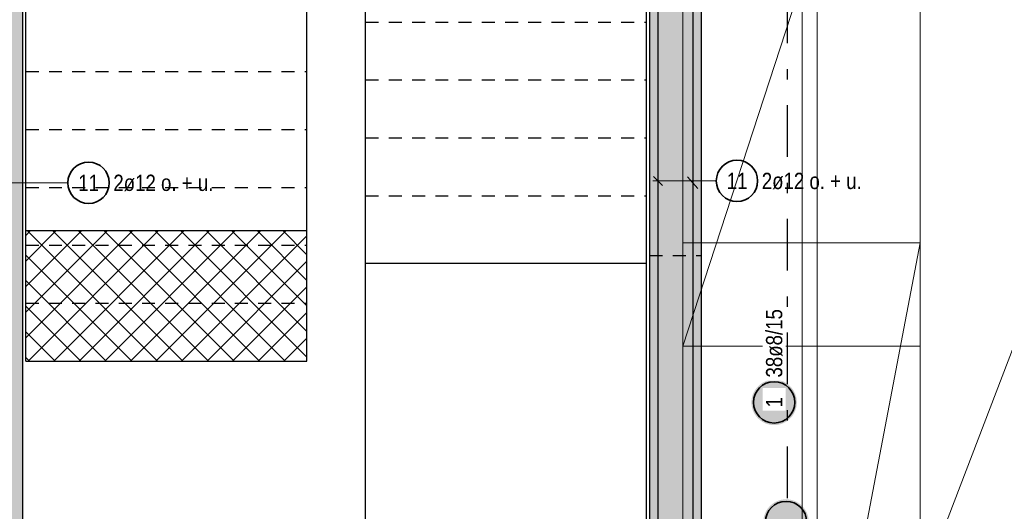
# Model space of a CAD drawing. Header units: millimetres. Extents: x -434 to 93, y -20 to 74.
# Tile 15 of 26: x 15.75 to 25.28, y 26.75 to 31.51. Entities that reach past the tile are written whole.
import ezdxf

# ---------------------------------------------------------------- set-up
doc = ezdxf.new("R2010")
doc.units = ezdxf.units.MM
doc.linetypes.add('DASHDOTX2', pattern=[2, 1, -0.5, 0, -0.5])
doc.linetypes.add('HIDDEN', pattern=[0.375, 0.25, -0.125])
doc.layers.add('Achsen', color=7, linetype='Continuous', lineweight=20)
doc.styles.add('Arial Narrow', font='ARIALN.TTF')

msp = doc.modelspace()

# ---------------------------------------------------------------- hatches: boundary and pattern name
at = {"lineweight": 13, "true_color": 0xd7ffd7}
for points in [[(15.779942, 35.386803), (15.779942, 24.047382), (15.279942, 24.047382), (15.279942, 35.386803)], [(22.349942, 35.386803), (22.349942, 21.732121), (21.849942, 21.732121), (21.849942, 35.386803)]]:
    msp.add_hatch(color=254, dxfattribs=at).paths.add_polyline_path(points)
at = {"lineweight": 13}
h = msp.add_hatch(dxfattribs=at)
h.set_pattern_fill('FT', color=6, scale=0.01, angle=45, style=0, pattern_type=2)
h.set_pattern_definition([(45, (0, 0), (-0.1237437, 0.1237437), []), (135, (0, 0), (-0.1237437, -0.1237437), [])])
h.paths.add_polyline_path([(18.529942, 29.468496), (18.529942, 28.206602), (15.809942, 28.206602), (15.809942, 29.468496)])
at = {"lineweight": 25, "true_color": 0xffffff}
for points in [[(23.274636, 27.807677), (23.274502, 27.815355), (23.2741, 27.823023), (23.27343, 27.830673), (23.272495, 27.838295), (23.271293, 27.84588), (23.269828, 27.853418), (23.268101, 27.8609), (23.266113, 27.868317), (23.263868, 27.875661), (23.261368, 27.882921), (23.258616, 27.89009), (23.255616, 27.897159), (23.25237, 27.904119), (23.248884, 27.910961), (23.245161, 27.917677), (23.241206, 27.924259), (23.237024, 27.930699), (23.232619, 27.93699), (23.227998, 27.943123), (23.223165, 27.94909), (23.218127, 27.954886), (23.21289, 27.960502), (23.20746, 27.965932), (23.201844, 27.971169), (23.196049, 27.976207), (23.190081, 27.981039), (23.183948, 27.985661), (23.177658, 27.990065), (23.171218, 27.994248), (23.164636, 27.998203), (23.157919, 28.001925), (23.151077, 28.005412), (23.144118, 28.008657), (23.137049, 28.011657), (23.12988, 28.014409), (23.122619, 28.016909), (23.115276, 28.019155), (23.107858, 28.021142), (23.100376, 28.022869), (23.092838, 28.024335), (23.085254, 28.025536), (23.077632, 28.026472), (23.069982, 28.027141), (23.062313, 28.027543), (23.054636, 28.027677), (23.046958, 28.027543), (23.039289, 28.027141), (23.031639, 28.026472), (23.024017, 28.025536), (23.016433, 28.024335), (23.008895, 28.022869), (23.001413, 28.021142), (22.993995, 28.019155), (22.986652, 28.016909), (22.979391, 28.014409), (22.972222, 28.011657), (22.965153, 28.008657), (22.958194, 28.005412), (22.951352, 28.001925), (22.944636, 27.998203), (22.938053, 27.994248), (22.931613, 27.990065), (22.925323, 27.985661), (22.91919, 27.981039), (22.913222, 27.976207), (22.907427, 27.971169), (22.901811, 27.965932), (22.896381, 27.960502), (22.891144, 27.954886), (22.886106, 27.94909), (22.881273, 27.943123), (22.876652, 27.93699), (22.872247, 27.930699), (22.868065, 27.924259), (22.86411, 27.917677), (22.860387, 27.910961), (22.856901, 27.904119), (22.853656, 27.897159), (22.850655, 27.89009), (22.847903, 27.882921), (22.845403, 27.875661), (22.843158, 27.868317), (22.84117, 27.8609), (22.839443, 27.853418), (22.837978, 27.84588), (22.836777, 27.838295), (22.835841, 27.830673), (22.835171, 27.823023), (22.83477, 27.815355), (22.834636, 27.807677), (22.83477, 27.799999), (22.835171, 27.792331), (22.835841, 27.784681), (22.836777, 27.777059), (22.837978, 27.769474), (22.839443, 27.761936), (22.84117, 27.754454), (22.843158, 27.747037), (22.845403, 27.739693), (22.847903, 27.732433), (22.850655, 27.725264), (22.853656, 27.718195), (22.856901, 27.711235), (22.860387, 27.704393), (22.86411, 27.697677), (22.868065, 27.691095), (22.872247, 27.684655), (22.876652, 27.678364), (22.881273, 27.672231), (22.886106, 27.666264), (22.891144, 27.660468), (22.896381, 27.654852), (22.901811, 27.649422), (22.907427, 27.644185), (22.913222, 27.639147), (22.91919, 27.634315), (22.925323, 27.629693), (22.931613, 27.625289), (22.938053, 27.621106), (22.944636, 27.617151), (22.951352, 27.613429), (22.958194, 27.609942), (22.965153, 27.606697), (22.972222, 27.603697), (22.979391, 27.600945), (22.986652, 27.598445), (22.993995, 27.596199), (23.001413, 27.594212), (23.008895, 27.592485), (23.016433, 27.591019), (23.024017, 27.589818), (23.031639, 27.588882), (23.039289, 27.588213), (23.046958, 27.587811), (23.054636, 27.587677), (23.062313, 27.587811), (23.069982, 27.588213), (23.077632, 27.588882), (23.085254, 27.589818), (23.092838, 27.591019), (23.100376, 27.592485), (23.107858, 27.594212), (23.115276, 27.596199), (23.122619, 27.598445), (23.12988, 27.600945), (23.137049, 27.603697), (23.144118, 27.606697), (23.151077, 27.609942), (23.157919, 27.613429), (23.164636, 27.617151), (23.171218, 27.621106), (23.177658, 27.625289), (23.183948, 27.629693), (23.190081, 27.634315), (23.196049, 27.639147), (23.201844, 27.644185), (23.20746, 27.649422), (23.21289, 27.654852), (23.218127, 27.660468), (23.223165, 27.666264), (23.227998, 27.672231), (23.232619, 27.678364), (23.237024, 27.684655), (23.241206, 27.691095), (23.245161, 27.697677), (23.248884, 27.704393), (23.25237, 27.711235), (23.255616, 27.718195), (23.258616, 27.725264), (23.261368, 27.732433), (23.263868, 27.739693), (23.266113, 27.747037), (23.268101, 27.754454), (23.269828, 27.761936), (23.271293, 27.769474), (23.272495, 27.777059), (23.27343, 27.784681), (23.2741, 27.792331)], [(23.39023, 26.65), (23.390096, 26.657678), (23.389694, 26.665346), (23.389025, 26.672996), (23.388089, 26.680618), (23.386888, 26.688203), (23.385423, 26.695741), (23.383695, 26.703223), (23.381708, 26.71064), (23.379463, 26.717984), (23.376963, 26.725244), (23.374211, 26.732413), (23.37121, 26.739482), (23.367965, 26.746442), (23.364479, 26.753284), (23.360756, 26.76), (23.356801, 26.766582), (23.352619, 26.773022), (23.348214, 26.779313), (23.343593, 26.785446), (23.33876, 26.791413), (23.333722, 26.797209), (23.328485, 26.802825), (23.323055, 26.808255), (23.317439, 26.813492), (23.311644, 26.81853), (23.305676, 26.823362), (23.299543, 26.827984), (23.293253, 26.832388), (23.286813, 26.836571), (23.28023, 26.840526), (23.273514, 26.844248), (23.266672, 26.847735), (23.259712, 26.85098), (23.252644, 26.85398), (23.245475, 26.856732), (23.238214, 26.859232), (23.230871, 26.861478), (23.223453, 26.863465), (23.215971, 26.865192), (23.208433, 26.866658), (23.200848, 26.867859), (23.193227, 26.868795), (23.185577, 26.869464), (23.177908, 26.869866), (23.17023, 26.87), (23.162552, 26.869866), (23.154884, 26.869464), (23.147234, 26.868795), (23.139612, 26.867859), (23.132028, 26.866658), (23.12449, 26.865192), (23.117008, 26.863465), (23.10959, 26.861478), (23.102247, 26.859232), (23.094986, 26.856732), (23.087817, 26.85398), (23.080748, 26.85098), (23.073789, 26.847735), (23.066947, 26.844248), (23.06023, 26.840526), (23.053648, 26.836571), (23.047208, 26.832388), (23.040918, 26.827984), (23.034785, 26.823362), (23.028817, 26.81853), (23.023022, 26.813492), (23.017406, 26.808255), (23.011976, 26.802825), (23.006739, 26.797209), (23.001701, 26.791413), (22.996868, 26.785446), (22.992247, 26.779313), (22.987842, 26.773022), (22.98366, 26.766582), (22.979705, 26.76), (22.975982, 26.753284), (22.972496, 26.746442), (22.96925, 26.739482), (22.96625, 26.732413), (22.963498, 26.725244), (22.960998, 26.717984), (22.958753, 26.71064), (22.956765, 26.703223), (22.955038, 26.695741), (22.953573, 26.688203), (22.952371, 26.680618), (22.951436, 26.672996), (22.950766, 26.665346), (22.950364, 26.657678), (22.95023, 26.65), (22.950364, 26.642322), (22.950766, 26.634654), (22.951436, 26.627004), (22.952371, 26.619382), (22.953573, 26.611797), (22.955038, 26.604259), (22.956765, 26.596777), (22.958753, 26.58936), (22.960998, 26.582016), (22.963498, 26.574756), (22.96625, 26.567587), (22.96925, 26.560518), (22.972496, 26.553558), (22.975982, 26.546716), (22.979705, 26.54), (22.98366, 26.533418), (22.987842, 26.526978), (22.992247, 26.520687), (22.996868, 26.514554), (23.001701, 26.508587), (23.006739, 26.502791), (23.011976, 26.497175), (23.017406, 26.491745), (23.023022, 26.486508), (23.028817, 26.48147), (23.034785, 26.476638), (23.040918, 26.472016), (23.047208, 26.467612), (23.053648, 26.463429), (23.06023, 26.459474), (23.066947, 26.455752), (23.073789, 26.452265), (23.080748, 26.44902), (23.087817, 26.44602), (23.094986, 26.443268), (23.102247, 26.440768), (23.10959, 26.438522), (23.117008, 26.436535), (23.12449, 26.434808), (23.132028, 26.433342), (23.139612, 26.432141), (23.147234, 26.431205), (23.154884, 26.430536), (23.162552, 26.430134), (23.17023, 26.43), (23.177908, 26.430134), (23.185577, 26.430536), (23.193227, 26.431205), (23.200848, 26.432141), (23.208433, 26.433342), (23.215971, 26.434808), (23.223453, 26.436535), (23.230871, 26.438522), (23.238214, 26.440768), (23.245475, 26.443268), (23.252644, 26.44602), (23.259712, 26.44902), (23.266672, 26.452265), (23.273514, 26.455752), (23.28023, 26.459474), (23.286813, 26.463429), (23.293253, 26.467612), (23.299543, 26.472016), (23.305676, 26.476638), (23.311644, 26.48147), (23.317439, 26.486508), (23.323055, 26.491745), (23.328485, 26.497175), (23.333722, 26.502791), (23.33876, 26.508587), (23.343593, 26.514554), (23.348214, 26.520687), (23.352619, 26.526978), (23.356801, 26.533418), (23.360756, 26.54), (23.364479, 26.546716), (23.367965, 26.553558), (23.37121, 26.560518), (23.374211, 26.567587), (23.376963, 26.574756), (23.379463, 26.582016), (23.381708, 26.58936), (23.383695, 26.596777), (23.385423, 26.604259), (23.386888, 26.611797), (23.388089, 26.619382), (23.389025, 26.627004), (23.389694, 26.634654)]]:
    msp.add_hatch(color=7, dxfattribs=at).paths.add_polyline_path(points)

# ---------------------------------------------------------------- linework, layer by layer
at = {"color": 3, "linetype": 'Continuous', "lineweight": 25}
for p, q in [((22.268893, 35.768611), (22.268893, 16.87836)), ((15.779841, 24.047382), (15.779841, 35.386803)), ((21.849841, 21.732121), (21.849841, 35.386803)), ((22.349942, 21.732121), (22.349942, 35.386803)), ((15.809942, 29.468496), (15.809942, 32.510871)), ((18.529942, 29.468496), (18.529942, 32.510871)), ((19.099841, 29.155618), (19.099841, 31.657606)), ((21.819841, 29.155618), (21.819841, 31.657606)), ((22.216442, 29.989937), (22.315459, 29.877717)), ((15.809942, 29.468496), (18.529942, 29.468496)), ((15.809942, 28.206602), (15.809942, 29.468496)), ((18.529942, 28.206602), (18.529942, 29.468496)), ((19.099841, 29.155618), (21.819841, 29.155618)), ((19.099841, 24.556602), (19.099841, 29.155618)), ((21.819841, 24.556602), (21.819841, 29.155618)), ((15.809942, 28.206602), (18.529942, 28.206602))]:
    msp.add_line(p, q, dxfattribs=at)
at = {"color": 3, "linetype": 'Continuous', "lineweight": 25, "ltscale": 0.5}
for p, q in [((21.929841, 35.626602), (21.929841, 17.232325)), ((21.885647, 29.994037), (21.974035, 29.905648))]:
    msp.add_line(p, q, dxfattribs=at)
at = {"color": 7, "linetype": 'Continuous', "lineweight": 18, "ltscale": 0.5}
for p, q in [((22.169946, 35.386796), (22.169946, 28.352119)), ((24.469944, 35.386796), (22.169946, 28.352119)), ((23.469944, 35.386799), (23.469944, 23.3868)), ((23.469944, 23.3868), (28.069941, 35.386799)), ((24.469944, 28.352119), (24.469944, 35.386796)), ((24.469942, 29.35212), (22.169945, 29.35212)), ((22.169945, 29.35212), (22.169945, 17.352121)), ((24.469942, 29.35212), (22.169945, 17.352121)), ((24.469942, 17.352121), (24.469942, 29.35212)), ((22.169946, 28.352119), (24.469944, 28.352119)), ((22.169946, 28.352119), (22.169946, 28.352119))]:
    msp.add_line(p, q, dxfattribs=at)
at = {"color": 5, "linetype": 'Continuous', "lineweight": 18, "ltscale": 0.5}
for p, q in [((23.325864, 24.140129), (23.325864, 35.290199)), ((22.494897, 29.949842), (21.879841, 29.949842)), ((16.217159, 29.931405), (15.309942, 29.931405))]:
    msp.add_line(p, q, dxfattribs=at)
at = {"color": 3, "linetype": 'HIDDEN', "lineweight": 25, "ltscale": 0.5}
for p, q in [((19.099841, 31.486602), (21.819841, 31.486602)), ((15.809942, 31.006602), (18.529942, 31.006602)), ((19.099841, 30.926602), (21.819841, 30.926602)), ((15.809942, 30.446602), (18.529942, 30.446602)), ((19.099841, 30.366602), (21.819841, 30.366602)), ((15.809942, 29.886602), (18.529942, 29.886602)), ((19.099841, 29.806602), (21.819841, 29.806602)), ((15.809942, 29.326602), (18.529942, 29.326602)), ((21.849942, 29.227427), (22.349942, 29.227427)), ((15.809942, 28.766602), (18.529942, 28.766602))]:
    msp.add_line(p, q, dxfattribs=at)
at = {"color": 2, "linetype": 'Continuous', "lineweight": 35, "ltscale": 0.5}
for centre in [(16.417159, 29.931405), (22.694897, 29.949842), (23.054636, 27.807677), (23.17023, 26.65)]:
    msp.add_circle(centre, 0.2, dxfattribs=at)
at = {"layer": 'Achsen', "color": 3, "linetype": 'DASHDOTX2', "lineweight": 25, "ltscale": 0.5}
msp.add_line((23.17992, 37.282085), (23.17992, 15.490794), dxfattribs=at)

# ---------------------------------------------------------------- texts
at = {"color": 2, "lineweight": 35, "char_height": 0.1575, "attachment_point": 1, "line_spacing_factor": 0.9, "style": 'Arial Narrow'}
for s, insert in [('11', (22.595672, 30.028592)), ('2ø12 o. + u.', (22.934897, 30.028592)), ('11', (16.317934, 30.010155)), ('2ø12 o. + u.', (16.657159, 30.010155))]:
    msp.add_mtext(s, dxfattribs=dict(at, insert=insert))

# ---------------------------------------------------------------- next in the draw order: texts
at = {"color": 2, "lineweight": 35, "char_height": 0.1575, "attachment_point": 1, "rotation": 90, "line_spacing_factor": 0.9, "style": 'Arial Narrow', "bg_fill": 3, "box_fill_scale": 1.2, "bg_fill_color": 256, "bg_fill_true_color": 13158600, "bg_fill_transparency": 0}
for s, insert in [('38ø8/15', (22.975886, 28.047677)), ('1', (22.975886, 27.758064))]:
    msp.add_mtext(s, dxfattribs=dict(at, insert=insert))

doc.saveas('drawing.dxf')
